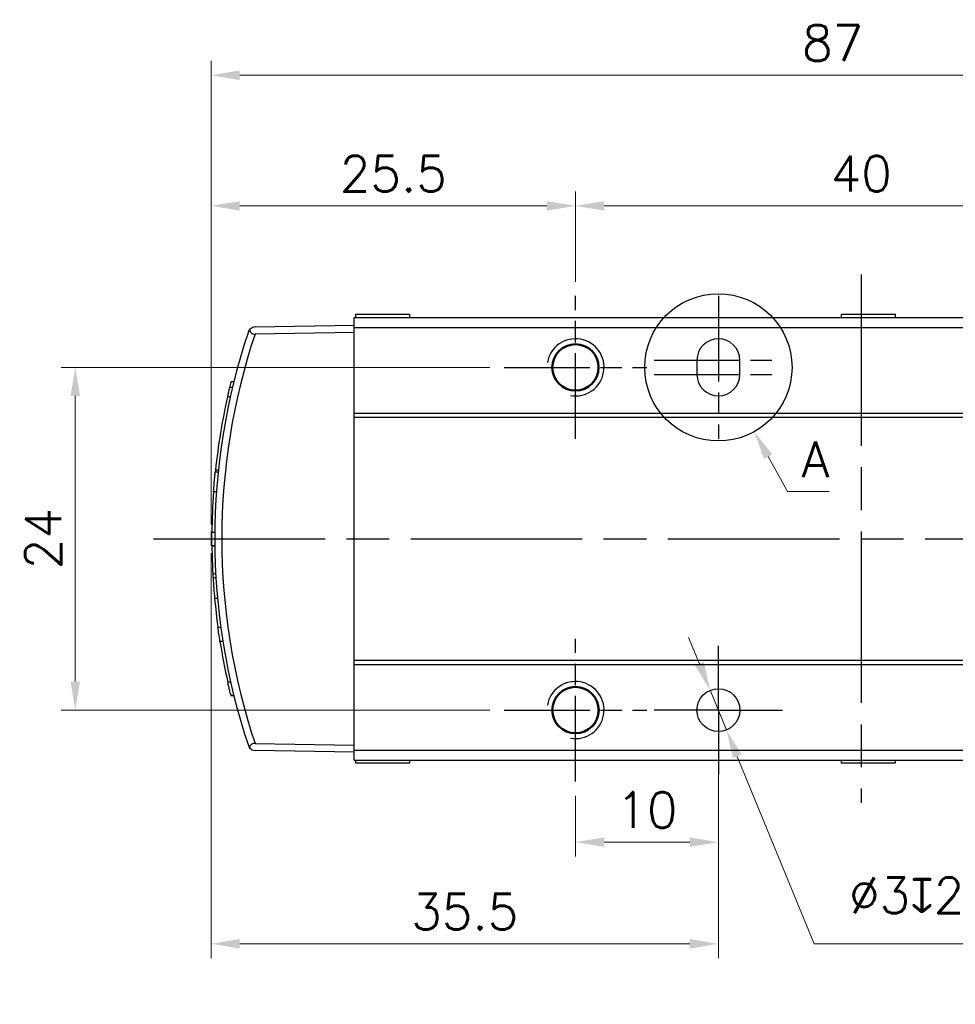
# Model space of a CAD drawing. Header units: millimetres. Extents: x 399 to 6076, y -1991 to 1602.
# Tile 206 of 256: x 4067 to 4132, y 617 to 686. Entities that reach past the tile are written whole.
import ezdxf

# ---------------------------------------------------------------- set-up
doc = ezdxf.new("R2010")
doc.units = ezdxf.units.MM
doc.linetypes.add('AM_ISO08W050', pattern=[18, 12, -1.5, 3, -1.5])
doc.linetypes.add('AM_ISO08W050x2', pattern=[9, 6, -0.75, 1.5, -0.75])
for name, color, linetype, lineweight in [('AM_0', 7, 'Continuous', 50), ('AM_4', 3, 'Continuous', 25), ('AM_5', 3, 'Continuous', 25), ('AM_7', 4, 'AM_ISO08W050', 25), ('AM_8', 1, 'Continuous', 25)]:
    doc.layers.add(name, color=color, linetype=linetype, lineweight=lineweight)
doc.layers.add('S20', color=7, linetype='Continuous')
doc.styles.add('尺寸標註', font='romans.shx', dxfattribs={"bigfont": 'CHINESET.SHX'})
doc.dimstyles.new('複本 CNS2-1$0', dxfattribs={"dimtxt": 2.5, "dimasz": 2, "dimexe": 1, "dimexo": 1, "dimgap": 1, "dimtad": 1, "dimtoh": 1, "dimdsep": 46, "dimtxsty": '尺寸標註', "dimcen": 0, "dimclrd": 2, "dimclre": 2, "dimclrt": 3, "dimadec": 0, "dimazin": 2, "dimtp": 0.1, "dimtm": 0.1, "dimtfac": 0.71, "dimtmove": 0, "dimatfit": 0, "dimfxl": 0, "dimlwd": 13, "dimlwe": 13, "dimarcsym": 0})
doc.dimstyles.new('複本 CNS2-1$3', dxfattribs={"dimtxt": 2.5, "dimasz": 2, "dimexe": 1, "dimexo": 1, "dimgap": 1, "dimtad": 1, "dimtoh": 1, "dimdsep": 46, "dimtxsty": '尺寸標註', "dimcen": 0, "dimclrd": 2, "dimclre": 2, "dimclrt": 3, "dimadec": 0, "dimazin": 2, "dimtp": 0.1, "dimtm": 0.1, "dimtfac": 0.71, "dimtmove": 0, "dimatfit": 0, "dimfxl": 0, "dimlwd": 13, "dimlwe": 13, "dimarcsym": 0})

# ---------------------------------------------------------------- blocks, each defined once
blk = doc.blocks.new('*D312')
at = {"layer": 'AM_5', "color": 2, "lineweight": 13}
for p, q in [((4079.915, 649.02), (4079.915, 620.653)), ((4115.415, 632.52), (4115.415, 620.653)), ((4081.915, 621.653), (4113.415, 621.653))]:
    blk.add_line(p, q, dxfattribs=at)
at = {"layer": 'AM_5', "color": 2}
for points in [[(4081.915, 621.986), (4081.915, 621.32), (4079.915, 621.653)], [(4113.415, 621.986), (4113.415, 621.32), (4115.415, 621.653)]]:
    blk.add_solid(points, dxfattribs=at)
at = {"layer": 'Defpoints', "color": 0}
for p in [(4079.915, 650.02), (4115.415, 633.52), (4115.415, 621.653)]:
    blk.add_point(p, dxfattribs=at)
at = {"layer": 'AM_5', "color": 3, "insert": (4097.665, 623.903), "char_height": 2.5, "attachment_point": 5, "style": '尺寸標註'}
blk.add_mtext('35.5', dxfattribs=at)
blk = doc.blocks.new('S20-上視')
at = {"layer": 'S20', "linetype": 'Continuous', "lineweight": 25}
for p, q in [((-35.991, 15.5), (36.009, 15.5)), ((-35.991, 14.803), (-35.991, 15.5)), ((-35.891, 15.7), (-35.891, 15.5)), ((-33.413, 15.7), (-35.891, 15.7)), ((-32.091, 15.7), (-33.413, 15.7)), ((-32.091, 15.5), (-32.091, 15.7)), ((-1.891, 15.7), (-1.891, 15.5)), ((1.909, 15.7), (-1.891, 15.7)), ((1.909, 15.5), (1.909, 15.7)), ((32.109, 15.7), (32.109, 15.5)), ((35.909, 15.7), (32.109, 15.7)), ((35.909, 15.5), (35.909, 15.7)), ((36.009, 14.803), (36.009, 15.5)), ((-42.921, 14.829), (-35.991, 14.95)), ((-35.991, 8.803), (-35.991, 14.803)), ((-35.991, 14.803), (36.009, 14.803)), ((36.009, 14.95), (39.336, 15.008)), ((36.009, 8.803), (36.009, 14.803)), ((39.336, 14.508), (36.009, 14.45)), ((-43.581, 13.894), (-43.58, 13.894)), ((-35.991, 14.45), (-42.921, 14.329)), ((39.867, 14.407), (39.867, 14.407)), ((39.915, 14.108), (39.915, 14.108)), ((-11.991, 12.5), (-11.991, 11.5)), ((-8.991, 11.5), (-8.991, 12.5)), ((-44.5, 10.584), (-44.707, 10.58)), ((-44.404, 10.98), (-44.611, 10.976)), ((-44.647, 9.946), (-44.853, 9.943)), ((40.501, 9.624), (40.501, 9.629)), ((40.533, 9.322), (40.532, 9.327)), ((-35.991, 8.803), (36.009, 8.803)), ((-35.991, 8.503), (-35.991, 8.803)), ((-35.991, 8.503), (36.009, 8.503)), ((-35.991, -8.503), (-35.991, 8.503)), ((36.009, 8.503), (36.009, 8.803)), ((36.009, -8.503), (36.009, 8.503)), ((-45.539, 6.065), (-45.541, 6.065)), ((42.179, 5.9), (41.779, 5.5)), ((42.179, 6), (42.179, -6)), ((41.779, 5.25), (40.858, 5.25)), ((41.779, 5.5), (41.779, -5.5)), ((-45.503, 4.662), (-45.704, 4.659)), ((-45.489, 4.8), (-45.689, 4.805)), ((-45.623, 3.29), (-45.823, 3.289)), ((-45.739, 0.431), (-45.939, 0.431)), ((-45.941, -0.46), (-45.739, -0.464)), ((-45.738, -0.528), (-45.938, -0.532)), ((-45.675, -2.467), (-45.875, -2.464)), ((-45.659, -2.749), (-45.859, -2.747)), ((-45.548, -4.196), (-45.749, -4.197)), ((40.858, -5.25), (41.779, -5.25)), ((41.779, -5.5), (42.179, -5.9)), ((-45.315, -6.233), (-45.518, -6.226)), ((40.75, -6.877), (40.75, -6.877)), ((40.778, -6.5), (40.779, -6.5)), ((40.779, -6.484), (40.779, -6.5)), ((-45.172, -7.194), (-45.375, -7.194)), ((-35.991, -8.503), (36.009, -8.503)), ((-35.991, -8.803), (-35.991, -8.503)), ((-35.991, -8.803), (36.009, -8.803)), ((-35.991, -14.803), (-35.991, -8.803)), ((36.009, -8.803), (36.009, -8.503)), ((36.009, -14.803), (36.009, -8.803)), ((-44.81, -9.186), (-44.81, -9.185)), ((40.501, -9.623), (40.501, -9.623)), ((40.533, -9.322), (40.533, -9.322)), ((-44.623, -10.054), (-44.828, -10.054)), ((-44.616, -10.968), (-44.41, -10.971)), ((-44.404, -10.98), (-44.611, -10.976)), ((-42.921, -14.329), (-35.991, -14.45)), ((36.009, -14.45), (39.336, -14.508)), ((39.867, -14.407), (39.868, -14.401)), ((39.915, -14.108), (39.915, -14.102)), ((-35.991, -14.95), (-42.921, -14.829)), ((-35.991, -14.803), (36.009, -14.803)), ((-35.991, -15.5), (-35.991, -14.803)), ((36.009, -15.5), (36.009, -14.803)), ((39.336, -15.008), (36.009, -14.95)), ((-35.991, -15.5), (36.009, -15.5)), ((-35.891, -15.5), (-35.891, -15.7)), ((-35.891, -15.7), (-32.091, -15.7)), ((-32.091, -15.7), (-32.091, -15.5)), ((-1.891, -15.5), (-1.891, -15.7)), ((-1.891, -15.7), (1.909, -15.7)), ((1.909, -15.7), (1.909, -15.5)), ((32.109, -15.5), (32.109, -15.7)), ((32.109, -15.7), (32.939, -15.7)), ((32.939, -15.7), (35.909, -15.7)), ((35.909, -15.7), (35.909, -15.5))]:
    blk.add_line(p, q, dxfattribs=at)
for centre, radius in [((19.509, 12), 1.65), ((-20.491, -12), 1.65), ((-10.491, -12), 1.5), ((19.509, -12), 1.65)]:
    blk.add_circle(centre, radius, dxfattribs=at)
for centre, radius, start, end in [((0.009, 0), 45.75, 161.53861, 198.46139), ((-42.913, 14.329), 0.5, 91, 141.24951), ((39.345, 14.508), 0.5, 35.71727, 91), ((-50.5, 0), 91, 350.82637, 9.17373), ((-50.491, 0), 91.5, 350.82617, 9.17383), ((0, 0), 45.25, 161.53902, 198.46118), ((-10.491, 12.5), 1.5, 0, 180), ((-10.491, 11.5), 1.5, 180, 0), ((0.009, 0), 45.95, 166.68879, 167.50295), ((0.009, 0), 45.95, 166.17967, 166.68879), ((0.009, 0), 45.95, 167.50295, 173.99821), ((0.009, 0), 45.95, 173.99821, 174.18098), ((0.009, 0), 45.95, 175.89479, 179.46233), ((0.009, 0), 45.95, 180.57368, 180.66314), ((0.009, 0), 45.95, 180.66314, 183.07334), ((0.009, 0), 45.95, 183.07334, 183.42698), ((0.009, 0), 45.95, 183.42698, 185.24097), ((0.009, 0), 45.95, 185.24097, 187.78709), ((0.009, 0), 45.95, 189.00787, 192.63822), ((-42.913, -14.329), 0.5, 218.74762, 269), ((39.345, -14.508), 0.5, 269, 324.28132)]:
    blk.add_arc(centre, radius, start, end, dxfattribs=at)
for points, knots in [([(-43.387, 14.487), (-43.387, 14.488), (-43.368, 14.544), (-43.335, 14.593), (-43.303, 14.642)], [0, 0, 0, 0, 0.018189, 1, 1, 1, 1]), ([(-43.303, 14.642), (-43.296, 14.598), (-43.284, 14.52), (-43.214, 14.424), (-43.12, 14.362), (-43.019, 14.331), (-42.95, 14.33), (-42.921, 14.329)], [0, 0, 0, 0, 0.282594, 0.505693, 0.687422, 0.869705, 1, 1, 1, 1]), ([(39.336, 14.508), (39.378, 14.512), (39.461, 14.519), (39.579, 14.572), (39.687, 14.664), (39.734, 14.749), (39.75, 14.799), (39.751, 14.8)], [0, 0, 0, 0, 0.199493, 0.398691, 0.649947, 0.993788, 1, 1, 1, 1]), ([(39.751, 14.8), (39.788, 14.732), (39.826, 14.663), (39.838, 14.589), (39.838, 14.588)], [0, 0, 0, 0, 0.985969, 1, 1, 1, 1]), ([(-45.823, 3.289), (-45.81, 3.472), (-45.782, 3.839), (-45.74, 4.298), (-45.715, 4.551), (-45.707, 4.638), (-45.704, 4.659)], [0, 0, 0, 0, 0.301503, 0.604967, 0.908191, 1, 1, 1, 1]), ([(-45.939, -0.449), (-45.939, -0.452), (-45.939, -0.461), (-45.94, -0.372), (-45.941, -0.187), (-45.942, 0.078), (-45.94, 0.298), (-45.939, 0.417), (-45.939, 0.431)], [0, 0, 0, 0, 0.085473, 0.30653, 0.5276, 0.748706, 0.969831, 1, 1, 1, 1]), ([(-45.375, -7.194), (-45.403, -7.009), (-45.46, -6.644), (-45.499, -6.361), (-45.518, -6.221)], [0, 0, 0, 0, 0.50943, 1, 1, 1, 1]), ([(-44.616, -10.957), (-44.615, -10.96), (-44.613, -10.969), (-44.634, -10.883), (-44.677, -10.703), (-44.739, -10.442), (-44.793, -10.211), (-44.822, -10.079), (-44.828, -10.054)], [0, 0, 0, 0, 0.08099, 0.292674, 0.505581, 0.723411, 0.947123, 1, 1, 1, 1]), ([(-42.921, -14.329), (-42.961, -14.331), (-43.04, -14.334), (-43.144, -14.374), (-43.231, -14.442), (-43.288, -14.534), (-43.298, -14.607), (-43.303, -14.642)], [0, 0, 0, 0, 0.178805, 0.358158, 0.529881, 0.770249, 1, 1, 1, 1]), ([(-43.387, -14.487), (-43.387, -14.488), (-43.368, -14.544), (-43.335, -14.593), (-43.303, -14.642)], [0, 0, 0, 0, 0.018191, 1, 1, 1, 1]), ([(39.751, -14.8), (39.75, -14.798), (39.734, -14.75), (39.689, -14.667), (39.585, -14.576), (39.466, -14.52), (39.38, -14.512), (39.336, -14.508)], [0, 0, 0, 0, 0.012248, 0.337726, 0.587687, 0.791528, 1, 1, 1, 1]), ([(39.751, -14.8), (39.788, -14.732), (39.826, -14.663), (39.838, -14.589), (39.838, -14.588)], [0, 0, 0, 0, 0.985969, 1, 1, 1, 1])]:
    blk.add_open_spline(points, degree=3, knots=knots, dxfattribs=at)
blk = doc.blocks.new('*U15')
at = {"layer": 'AM_0'}
blk.add_circle((1762.515, 5441.238), 1.621, dxfattribs=at)
at = {"layer": 'AM_4'}
blk.add_arc((1762.515, 5441.238), 2, 260, 170, dxfattribs=at)
at = {"layer": 'AM_7', "linetype": 'AM_ISO08W050x2'}
for p, q in [((1762.515, 5436.238), (1762.515, 5446.238)), ((1757.515, 5441.238), (1767.515, 5441.238))]:
    blk.add_line(p, q, dxfattribs=at)
blk = doc.blocks.new('*U16')
at = {"layer": 'AM_0'}
blk.add_circle((1762.515, 5465.238), 1.621, dxfattribs=at)
at = {"layer": 'AM_4'}
blk.add_arc((1762.515, 5465.238), 2, 260, 170, dxfattribs=at)
at = {"layer": 'AM_7', "linetype": 'AM_ISO08W050x2'}
for p, q in [((1762.515, 5460.238), (1762.515, 5470.238)), ((1757.515, 5465.238), (1767.515, 5465.238))]:
    blk.add_line(p, q, dxfattribs=at)
blk = doc.blocks.new('*D272')
at = {"layer": 'AM_5', "color": 2, "lineweight": 13}
for p, q in [((4099.415, 662.02), (4069.404, 662.02)), ((4070.404, 660.02), (4070.404, 640.02)), ((4099.415, 638.02), (4069.404, 638.02))]:
    blk.add_line(p, q, dxfattribs=at)
at = {"layer": 'AM_5', "color": 2}
for points in [[(4070.071, 660.02), (4070.737, 660.02), (4070.404, 662.02)], [(4070.071, 640.02), (4070.737, 640.02), (4070.404, 638.02)]]:
    blk.add_solid(points, dxfattribs=at)
at = {"layer": 'Defpoints', "color": 0}
for p in [(4100.415, 662.02), (4070.404, 638.02), (4100.415, 638.02)]:
    blk.add_point(p, dxfattribs=at)
at = {"layer": 'AM_5', "color": 3, "insert": (4068.154, 650.02), "char_height": 2.5, "attachment_point": 5, "rotation": 90, "style": '尺寸標註'}
blk.add_mtext('24', dxfattribs=at)
blk = doc.blocks.new('*D273')
at = {"layer": 'AM_5', "color": 2, "lineweight": 13}
for p, q in [((4079.915, 651.02), (4079.915, 674.328)), ((4105.415, 668.02), (4105.415, 674.328)), ((4081.915, 673.328), (4103.415, 673.328))]:
    blk.add_line(p, q, dxfattribs=at)
at = {"layer": 'AM_5', "color": 2}
for points in [[(4081.915, 673.661), (4081.915, 672.995), (4079.915, 673.328)], [(4103.415, 673.661), (4103.415, 672.995), (4105.415, 673.328)]]:
    blk.add_solid(points, dxfattribs=at)
at = {"layer": 'Defpoints', "color": 0}
for p in [(4105.415, 673.328), (4105.415, 667.02), (4079.915, 650.02)]:
    blk.add_point(p, dxfattribs=at)
at = {"layer": 'AM_5', "color": 3, "insert": (4092.665, 675.578), "char_height": 2.5, "attachment_point": 5, "style": '尺寸標註'}
blk.add_mtext('25.5', dxfattribs=at)
blk = doc.blocks.new('*D274')
at = {"layer": 'AM_5', "color": 2, "lineweight": 13}
for p, q in [((4105.415, 668.02), (4105.415, 674.328)), ((4145.415, 668.02), (4145.415, 674.328)), ((4143.415, 673.328), (4107.415, 673.328))]:
    blk.add_line(p, q, dxfattribs=at)
at = {"layer": 'AM_5', "color": 2}
for points in [[(4107.415, 673.661), (4107.415, 672.995), (4105.415, 673.328)], [(4143.415, 673.661), (4143.415, 672.995), (4145.415, 673.328)]]:
    blk.add_solid(points, dxfattribs=at)
at = {"layer": 'Defpoints', "color": 0}
for p in [(4105.415, 673.328), (4105.415, 667.02), (4145.415, 667.02)]:
    blk.add_point(p, dxfattribs=at)
at = {"layer": 'AM_5', "color": 3, "insert": (4125.415, 675.578), "char_height": 2.5, "attachment_point": 5, "style": '尺寸標註'}
blk.add_mtext('40', dxfattribs=at)
blk = doc.blocks.new('*D313')
at = {"layer": 'AM_5', "color": 2, "lineweight": 13}
for p, q in [((4115.415, 637.02), (4115.415, 627.773)), ((4105.415, 632.02), (4105.415, 627.773)), ((4107.415, 628.773), (4113.415, 628.773))]:
    blk.add_line(p, q, dxfattribs=at)
at = {"layer": 'AM_5', "color": 2}
for points in [[(4107.415, 629.107), (4107.415, 628.44), (4105.415, 628.773)], [(4113.415, 629.107), (4113.415, 628.44), (4115.415, 628.773)]]:
    blk.add_solid(points, dxfattribs=at)
at = {"layer": 'Defpoints', "color": 0}
for p in [(4115.415, 638.02), (4105.415, 633.02), (4115.415, 628.773)]:
    blk.add_point(p, dxfattribs=at)
at = {"layer": 'AM_5', "color": 3, "insert": (4110.415, 631.023), "char_height": 2.5, "attachment_point": 5, "style": '尺寸標註'}
blk.add_mtext('10', dxfattribs=at)
blk = doc.blocks.new('*D275')
at = {"layer": 'AM_5', "color": 2, "lineweight": 13}
for p, q in [((4114.089, 641.259), (4113.331, 643.11)), ((4114.847, 639.408), (4115.983, 636.631)), ((4116.741, 634.781), (4122.115, 621.653)), ((4122.115, 621.653), (4148.925, 621.653))]:
    blk.add_line(p, q, dxfattribs=at)
at = {"layer": 'AM_5', "color": 2}
for points in [[(4114.397, 641.385), (4113.78, 641.132), (4114.847, 639.408)], [(4117.049, 634.907), (4116.432, 634.654), (4115.983, 636.631)]]:
    blk.add_solid(points, dxfattribs=at)
at = {"layer": 'Defpoints', "color": 0}
for p in [(4114.847, 639.408), (4115.983, 636.631)]:
    blk.add_point(p, dxfattribs=at)
at = {"layer": 'AM_5', "color": 3, "insert": (4136.02, 625.32), "char_height": 2.5, "attachment_point": 5, "style": '尺寸標註'}
blk.add_mtext('∅3{\\Famgdt;x}2{}{\\H0.7x;\\C3; H7 {\\H2x;\\W0.5;(}\\S+0.01^  0;{\\H2x;\\W0.5;)}}', dxfattribs=at)
blk = doc.blocks.new('*D298')
at = {"layer": 'AM_5', "color": 2, "lineweight": 13}
for p, q in [((4079.915, 651.52), (4079.915, 683.476)), ((4166.915, 651.02), (4166.915, 683.476)), ((4081.915, 682.476), (4164.915, 682.476))]:
    blk.add_line(p, q, dxfattribs=at)
at = {"layer": 'AM_5', "color": 2}
for points in [[(4081.915, 682.809), (4081.915, 682.143), (4079.915, 682.476)], [(4164.915, 682.809), (4164.915, 682.143), (4166.915, 682.476)]]:
    blk.add_solid(points, dxfattribs=at)
at = {"layer": 'Defpoints', "color": 0}
for p in [(4166.915, 682.476), (4079.915, 650.52), (4166.915, 650.02)]:
    blk.add_point(p, dxfattribs=at)
at = {"layer": 'AM_5', "color": 3, "insert": (4123.415, 684.726), "char_height": 2.5, "attachment_point": 5, "style": '尺寸標註'}
blk.add_mtext('87', dxfattribs=at)

msp = doc.modelspace()

# ---------------------------------------------------------------- linework, layer by layer
at = {"layer": 'AM_5', "color": 2, "lineweight": 13}
for p, q in [((4118.9, 655.77), (4120.265, 653.323)), ((4120.265, 653.323), (4123.17, 653.323))]:
    msp.add_line(p, q, dxfattribs=at)
at = {"layer": 'AM_5', "color": 2}
msp.add_solid([(4119.191, 655.933), (4118.609, 655.608), (4117.926, 657.517)], dxfattribs=at)
at = {"layer": 'AM_7'}
for p, q in [((4125.415, 668.52), (4125.415, 631.52)), ((4075.883, 650.02), (4183.085, 650.02))]:
    msp.add_line(p, q, dxfattribs=at)
at = {"layer": 'AM_7', "linetype": 'AM_ISO08W050x2'}
for p, q in [((4115.415, 667.02), (4115.415, 657.02)), ((4110.915, 662.52), (4119.915, 662.52)), ((4110.915, 661.52), (4119.915, 661.52)), ((4115.415, 638.02), (4115.415, 642.52)), ((4115.415, 638.02), (4110.915, 638.02)), ((4115.415, 638.02), (4119.915, 638.02)), ((4115.415, 638.02), (4115.415, 633.52))]:
    msp.add_line(p, q, dxfattribs=at)
at = {"layer": 'AM_8'}
msp.add_line((4079.915, 650.52), (4079.915, 649.52), dxfattribs=at)
msp.add_circle((4115.415, 662.02), 5.156, dxfattribs=at)

# ---------------------------------------------------------------- block references
at = {"layer": 'AM_0'}
for name in ['*U16', '*U15']:
    msp.add_blockref(name, (2342.9, -4803.218), dxfattribs=at)
at = {"layer": 'S20'}
msp.add_blockref('S20-上視', (4125.906, 650.02), dxfattribs=at)

# ---------------------------------------------------------------- texts
at = {"layer": 'AM_5', "color": 3, "insert": (4122.217, 655.573), "char_height": 2.5, "attachment_point": 5, "style": '尺寸標註'}
msp.add_mtext('A', dxfattribs=at)

# ---------------------------------------------------------------- dimensions: what is measured, and where the dimension line sits
at = {"layer": 'AM_5'}
for base, p1, p2, override, picture, middle in [((4166.915, 682.476), (4079.915, 650.52), (4166.915, 650.02), {"dimdec": 1, "dimtix": 1}, '*D298', (4123.415, 684.726)), ((4105.415, 673.328), (4079.915, 650.02), (4105.415, 667.02), {"dimdec": 1, "dimtix": 1}, '*D273', (4092.665, 675.578)), ((4105.415, 673.328), (4145.415, 667.02), (4105.415, 667.02), {"dimdec": 1, "dimtix": 1}, '*D274', (4125.415, 675.578)), ((4115.415, 621.653), (4079.915, 650.02), (4115.415, 633.52), {"dimdec": 1, "dimtix": 1}, '*D312', (4097.665, 623.903)), ((4115.415, 628.773), (4105.415, 633.02), (4115.415, 638.02), {"dimdec": 1}, '*D313', (4110.415, 631.023))]:
    dim = msp.add_linear_dim(base=base, p1=p1, p2=p2, dimstyle='複本 CNS2-1$0', override=override, dxfattribs=at)
    dim.commit()
    dim.dimension.update_dxf_attribs({"geometry": picture, "text_midpoint": middle})
dim = msp.add_linear_dim(base=(4070.404, 638.02), p1=(4100.415, 662.02), p2=(4100.415, 638.02), angle=90, dimstyle='複本 CNS2-1$0', override={"dimdec": 1}, dxfattribs=at)
dim.commit()
dim.dimension.update_dxf_attribs({"geometry": '*D272', "text_midpoint": (4068.154, 650.02)})
dim = msp.add_diameter_dim_2p(p1=(4114.847, 639.408), p2=(4115.983, 636.631), text='<>{\\Famgdt;x}2{}{\\H0.7x;\\C3; H7 {\\H2x;\\W0.5;(}\\S+0.01^  0;{\\H2x;\\W0.5;)}}', dimstyle='複本 CNS2-1$3', override={"dimdec": 1, "dimtp": 0.1, "dimtm": 0.1, "dimtdec": 2, "dimtzin": 8}, dxfattribs=at)
dim.commit()
dim.dimension.update_dxf_attribs({"geometry": '*D275', "text_midpoint": (4136.02, 621.653), "dimtype": 163})

doc.saveas('drawing.dxf')
